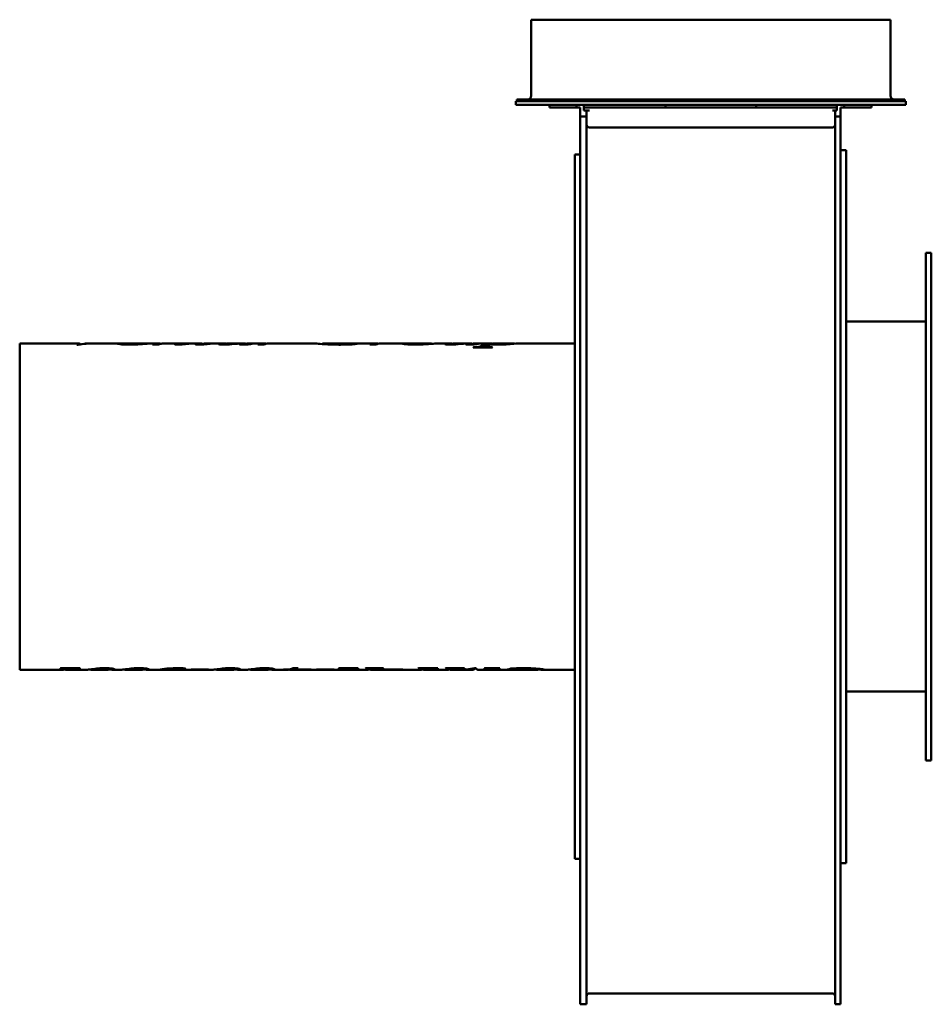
# Model space of a CAD drawing. Header units: millimetres. Extents: x 379 to 881, y 174 to 717.
import ezdxf

# ---------------------------------------------------------------- set-up
doc = ezdxf.new("R2010")
doc.units = ezdxf.units.MM
doc.header["$LTSCALE"] = 3
doc.layers.add('Widoczne (ISO)', color=7, linetype='Continuous', lineweight=50)

msp = doc.modelspace()

# ---------------------------------------------------------------- linework, layer by layer
at = {"layer": 'Widoczne (ISO)'}
for p, q in [((660.75, 716.96), (858.75, 716.96)), ((660.75, 674.96), (660.75, 716.96)), ((858.75, 674.96), (858.75, 716.96)), ((652.25, 671.96), (867.25, 671.96)), ((652.25, 669.96), (652.25, 671.96)), ((652.25, 669.96), (867.25, 669.96)), ((866.75, 672.96), (652.75, 672.96)), ((652.75, 672.96), (652.75, 671.96)), ((670.75, 668.46), (670.75, 669.96)), ((685.75, 668.46), (670.75, 668.46)), ((685.75, 669.96), (685.75, 668.46)), ((687.75, 668.46), (685.75, 668.46)), ((687.75, 668.46), (687.75, 663.54)), ((689.75, 669.96), (689.75, 666.96)), ((734.75, 668.46), (689.75, 668.46)), ((734.75, 669.96), (734.75, 668.46)), ((784.75, 668.46), (734.75, 668.46)), ((784.75, 669.96), (784.75, 668.46)), ((829.25, 668.46), (784.75, 668.46)), ((829.25, 669.96), (829.25, 666.96)), ((831.25, 668.46), (831.25, 663.54)), ((833.25, 668.46), (831.25, 668.46)), ((833.25, 668.46), (833.25, 669.96)), ((848.25, 668.46), (833.25, 668.46)), ((848.25, 669.96), (848.25, 668.46)), ((866.75, 672.96), (866.75, 671.96)), ((867.25, 669.96), (867.25, 671.96)), ((691.25, 663.54), (687.75, 663.54)), ((687.75, 641.68), (687.75, 663.54)), ((689.75, 666.96), (691.25, 666.96)), ((691.25, 666.96), (691.25, 663.54)), ((692.75, 666.96), (691.25, 666.96)), ((691.25, 641.68), (691.25, 663.54)), ((828.25, 666.96), (826.75, 666.96)), ((829.25, 666.96), (828.25, 666.96)), ((828.25, 666.96), (828.25, 663.54)), ((828.25, 641.68), (828.25, 663.54)), ((831.25, 663.54), (828.25, 663.54)), ((831.25, 641.68), (831.25, 663.54)), ((692.75, 657.54), (826.75, 657.54)), ((684.75, 642.65), (684.75, 642.59)), ((684.75, 642.65), (687.75, 642.65)), ((684.75, 630.55), (684.75, 642.59)), ((687.75, 563.86), (687.75, 641.68)), ((691.25, 563.86), (691.25, 641.68)), ((828.25, 563.86), (828.25, 641.68)), ((831.25, 644.96), (834.25, 644.96)), ((831.25, 563.86), (831.25, 641.68)), ((834.25, 644.96), (834.25, 251.96)), ((684.75, 630.55), (684.75, 630.24)), ((684.75, 629.75), (684.75, 630.24)), ((684.75, 629.75), (684.75, 629.2)), ((684.75, 586.3), (684.75, 629.2)), ((878.25, 308.46), (878.25, 588.46)), ((881.25, 588.46), (878.25, 588.46)), ((881.25, 308.46), (881.25, 588.46)), ((684.75, 586.3), (684.75, 585.15)), ((684.75, 525.23), (684.75, 585.15)), ((687.75, 450.26), (687.75, 563.86)), ((691.25, 450.26), (691.25, 563.86)), ((828.25, 450.26), (828.25, 563.86)), ((831.25, 450.26), (831.25, 563.86)), ((834.25, 550.46), (878.25, 550.46)), ((378.75, 538.46), (378.75, 358.46)), ((378.75, 538.46), (411.33, 538.46)), ((411.03, 537.76), (410.22, 537.76)), ((414.8, 538.25), (414.8, 538.38)), ((415.17, 538.46), (417.49, 538.46)), ((419.25, 538.46), (433.34, 538.46)), ((436.05, 537.85), (436.05, 538.37)), ((436.32, 538.43), (436.32, 538.45)), ((436.63, 538.46), (441.27, 538.46)), ((445.04, 538.46), (455.01, 538.46)), ((448.5, 538.24), (448.5, 538.31)), ((455.29, 537.84), (451.98, 537.84)), ((458.18, 538.41), (458.18, 538.45)), ((458.31, 538.46), (458.51, 538.46)), ((459.99, 538.46), (467, 538.46)), ((467.91, 537.86), (467.91, 538.1)), ((468.97, 537.95), (468.97, 538.06)), ((470.46, 538.46), (477.97, 538.46)), ((471.22, 538.18), (471.22, 538.28)), ((479.07, 537.81), (479.07, 538.07)), ((480.9, 537.94), (480.9, 538.07)), ((481.48, 538.46), (490.77, 538.46)), ((483.01, 538.17), (483.01, 538.28)), ((491.93, 537.8), (491.93, 538.13)), ((494.31, 538.46), (501.49, 538.46)), ((502.3, 537.79), (502.3, 538.46)), ((503.31, 537.85), (503.31, 538.09)), ((505.54, 538.46), (513.01, 538.46)), ((506.1, 538.15), (506.1, 538.27)), ((513.38, 537.84), (510, 537.84)), ((515.78, 538.4), (515.78, 538.45)), ((516.14, 538.46), (516.53, 538.46)), ((517.62, 538.46), (541.23, 538.46)), ((545.63, 538.05), (545.63, 538.45)), ((545.66, 538.46), (562.1, 538.46)), ((559.73, 537.85), (559.73, 538.06)), ((562.37, 537.96), (562.37, 538.44)), ((562.37, 538.34), (564.73, 538.34)), ((566.07, 538.46), (574.7, 538.46)), ((575.07, 537.84), (571.69, 537.84)), ((577.47, 538.4), (577.47, 538.45)), ((577.83, 538.46), (578.22, 538.46)), ((579.31, 538.46), (590.46, 538.46)), ((593.36, 537.86), (593.36, 538.29)), ((594.34, 538.46), (605.21, 538.46)), ((605.73, 538.21), (605.73, 538.36)), ((609.09, 538.46), (615.45, 538.46)), ((616.62, 537.8), (616.62, 538.13)), ((618.99, 538.46), (626.18, 538.46)), ((626.98, 537.79), (626.98, 538.46)), ((627.99, 537.85), (627.99, 538.09)), ((630.22, 538.46), (637.65, 538.46)), ((630.78, 538.15), (630.78, 538.27)), ((638.65, 537.88), (638.65, 538.09)), ((641.07, 538.46), (650.97, 538.46)), ((651.54, 538.28), (651.54, 538.37)), ((654.54, 538.46), (684.75, 538.46)), ((639.16, 536.2), (628.75, 536.2)), ((628.97, 536.2), (628.97, 536.38)), ((636, 536.2), (636, 536.7)), ((684.75, 525.23), (684.75, 524.24)), ((684.75, 523.06), (684.75, 524.24)), ((684.75, 523.06), (684.75, 521.98)), ((684.75, 449.27), (684.75, 521.98)), ((684.75, 449.27), (684.75, 447.64)), ((684.75, 374.93), (684.75, 447.64)), ((687.75, 321.21), (687.75, 450.26)), ((691.25, 321.21), (691.25, 450.26)), ((828.25, 321.21), (828.25, 450.26)), ((831.25, 321.21), (831.25, 450.26)), ((684.75, 374.93), (684.75, 373.85)), ((684.75, 372.67), (684.75, 373.85)), ((684.75, 372.67), (684.75, 371.69)), ((684.75, 311.76), (684.75, 371.69)), ((378.75, 358.46), (401.75, 358.46)), ((401.89, 359.23), (401.05, 359.23)), ((401.26, 359.32), (412.02, 359.32)), ((404.56, 359.32), (404.56, 359.05)), ((404.99, 358.46), (415.41, 358.46)), ((409.12, 359.32), (409.12, 359.17)), ((411.82, 359.23), (411.33, 359.23)), ((411.82, 359.32), (411.82, 359.23)), ((418.8, 358.46), (427.37, 358.46)), ((423.76, 359.34), (423.76, 359.19)), ((428.54, 359.26), (428.54, 358.85)), ((430.8, 358.46), (434.3, 358.46)), ((437.7, 358.46), (446.26, 358.46)), ((442.66, 359.34), (442.66, 359.19)), ((447.44, 359.26), (447.44, 358.85)), ((449.69, 358.46), (456.85, 358.46)), ((459.1, 359.05), (459.1, 358.61)), ((461.79, 358.46), (484.67, 358.46)), ((467.49, 359.36), (467.49, 358.95)), ((482.16, 358.51), (472.6, 358.51)), ((473.36, 358.63), (482.91, 358.63)), ((482.16, 358.63), (482.16, 358.51)), ((488.06, 358.46), (496.63, 358.46)), ((493.02, 359.34), (493.02, 359.19)), ((497.8, 359.26), (497.8, 358.85)), ((500.06, 358.46), (503.56, 358.46)), ((506.96, 358.46), (515.52, 358.46)), ((511.92, 359.34), (511.92, 359.19)), ((516.7, 359.26), (516.7, 358.85)), ((518.95, 358.46), (525.83, 358.46)), ((526.97, 358.54), (523.99, 358.54)), ((524.66, 358.67), (527.62, 358.67)), ((526.97, 358.67), (526.97, 358.54)), ((528.53, 358.46), (533.43, 358.46)), ((529.56, 359.38), (532.28, 359.38)), ((529.67, 359.38), (529.67, 358.54)), ((537.06, 358.54), (529.67, 358.54)), ((530.34, 359.38), (530.34, 358.67)), ((530.34, 358.67), (539.41, 358.67)), ((535.25, 358.46), (565.21, 358.46)), ((537.06, 358.67), (537.06, 358.54)), ((538.63, 358.67), (538.63, 358.53)), ((551.42, 358.51), (541.86, 358.51)), ((542.62, 358.63), (552.17, 358.63)), ((551.42, 358.63), (551.42, 358.51)), ((554.69, 359.32), (565.35, 359.32)), ((562.88, 359.32), (562.88, 359.03)), ((565.19, 359.32), (565.19, 359.23)), ((566.31, 358.54), (566.31, 358.47)), ((568.78, 358.46), (569.43, 358.46)), ((569.6, 359.32), (579.36, 359.32)), ((572.35, 359.32), (572.35, 359.06)), ((572.75, 358.46), (599.03, 358.46)), ((576.11, 359.32), (576.11, 359.09)), ((577.2, 359.32), (577.2, 359.2)), ((579.14, 359.32), (579.14, 359.23)), ((589.18, 358.51), (579.63, 358.51)), ((580.38, 358.63), (589.94, 358.63)), ((589.18, 358.63), (589.18, 358.51)), ((599.17, 359.23), (598.33, 359.23)), ((598.54, 359.32), (609.3, 359.32)), ((601.85, 359.32), (601.85, 359.05)), ((602.28, 358.46), (613.67, 358.46)), ((606.4, 359.32), (606.4, 359.17)), ((609.1, 359.23), (608.61, 359.23)), ((609.1, 359.32), (609.1, 359.23)), ((613.84, 359.23), (613.41, 359.23)), ((613.57, 359.32), (623.97, 359.32)), ((616.55, 359.32), (616.55, 359.06)), ((616.95, 358.46), (620.39, 358.46)), ((621.15, 359.32), (621.15, 359.18)), ((622, 358.46), (628.57, 358.46)), ((623.78, 359.23), (623.27, 359.23)), ((623.78, 359.32), (623.78, 359.23)), ((627.64, 359.01), (627.64, 358.79)), ((629.46, 359.32), (630.22, 359.32)), ((631.74, 358.46), (634.93, 358.46)), ((635, 359.32), (643.33, 359.32)), ((636.34, 358.46), (643.31, 358.46)), ((637.69, 359.32), (637.69, 359.04)), ((638.78, 359.32), (638.78, 358.85)), ((640, 359.32), (640, 359.13)), ((643.15, 359.23), (642.64, 359.23)), ((643.15, 359.32), (643.15, 359.23)), ((653.67, 358.46), (643.32, 358.46)), ((650.38, 359.21), (650.38, 358.48)), ((652.58, 359.31), (652.58, 359.1)), ((653.36, 358.46), (653.87, 358.46)), ((653.67, 358.46), (653.67, 358.46)), ((653.68, 358.46), (664.07, 358.46)), ((664.33, 359.11), (664.33, 358.51)), ((667.78, 358.46), (684.75, 358.46)), ((834.25, 346.46), (878.25, 346.46)), ((687.75, 221.06), (687.75, 321.21)), ((691.25, 221.06), (691.25, 321.21)), ((828.25, 221.06), (828.25, 321.21)), ((831.25, 221.06), (831.25, 321.21)), ((684.75, 311.76), (684.75, 310.61)), ((684.75, 267.71), (684.75, 310.61)), ((881.25, 308.46), (878.25, 308.46)), ((684.75, 267.71), (684.75, 267.16)), ((684.75, 266.67), (684.75, 267.16)), ((684.75, 266.67), (684.75, 266.36)), ((684.75, 254.33), (684.75, 266.36)), ((684.75, 254.33), (684.75, 254.26)), ((684.75, 254.26), (687.75, 254.26)), ((831.25, 251.96), (834.25, 251.96)), ((687.75, 174.94), (687.75, 221.06)), ((691.25, 174.94), (691.25, 221.06)), ((828.25, 174.94), (828.25, 221.06)), ((831.25, 174.94), (831.25, 221.06)), ((692.75, 180.04), (826.75, 180.04)), ((687.75, 174.04), (687.75, 174.94)), ((691.25, 174.04), (687.75, 174.04)), ((691.25, 174.04), (691.25, 174.94)), ((828.25, 174.04), (828.25, 174.94)), ((831.25, 174.04), (828.25, 174.04)), ((831.25, 174.04), (831.25, 174.94))]:
    msp.add_line(p, q, dxfattribs=at)
for centre, radius, start, end in [((658.75, 674.96), 2, 270, 0), ((860.75, 674.96), 2, 180, 270), ((692.75, 659.04), 1.5, 180, 270), ((826.75, 659.04), 1.5, 270, 0), ((692.75, 178.54), 1.5, 90, 180), ((826.75, 178.54), 1.5, 0, 90)]:
    msp.add_arc(centre, radius, start, end, dxfattribs=at)
for points in [[(410.22, 537.76), (410.9, 538.62), (411.59, 538.68), (412.27, 537.95)], [(419.25, 538.46), (416.51, 538.46), (413.77, 538.22), (411.03, 537.76)], [(414.8, 538.38), (415.99, 538.45), (417.18, 538.47), (418.37, 538.45)], [(415.17, 538.46), (415.05, 538.46), (414.92, 538.43), (414.8, 538.38)], [(436.17, 538.43), (436.09, 538.41), (436.05, 538.39), (436.05, 538.37)], [(443.26, 538.45), (441.57, 538.45), (439.21, 538.44), (436.17, 538.43)], [(436.63, 538.46), (436.52, 538.46), (436.42, 538.45), (436.32, 538.45)], [(436.32, 538.45), (438.56, 538.45), (440.38, 538.46), (441.79, 538.46)], [(448.94, 538.27), (445.45, 538.04), (442.11, 537.78), (438.94, 537.78)], [(441.79, 538.46), (442.22, 538.46), (442.63, 538.45), (443.02, 538.45)], [(445.04, 538.46), (444.48, 538.46), (443.89, 538.45), (443.26, 538.45)], [(448.5, 538.31), (448.65, 538.29), (448.8, 538.28), (448.94, 538.27)], [(451.98, 537.84), (453.31, 538.38), (454.65, 538.57), (455.98, 538.39)], [(456.37, 538.2), (456.01, 538.1), (455.65, 537.99), (455.29, 537.84)], [(455.98, 538.39), (456.35, 538.34), (456.58, 538.29), (456.66, 538.25)], [(458.26, 538.41), (457.51, 538.38), (456.88, 538.31), (456.37, 538.2)], [(458.31, 538.46), (458.27, 538.46), (458.23, 538.46), (458.18, 538.45)], [(458.18, 538.45), (458.57, 538.46), (458.94, 538.46), (459.29, 538.45)], [(459.99, 538.46), (459.42, 538.46), (458.85, 538.44), (458.26, 538.41)], [(464.31, 537.99), (464.31, 538.06), (464.6, 538.18), (465.17, 538.28)], [(465.17, 538.28), (466.15, 538.47), (467.13, 538.5), (468.11, 538.39)], [(468.21, 537.88), (467.39, 537.82), (466.66, 537.78), (466.03, 537.78)], [(468.43, 538.25), (468.09, 538.18), (467.91, 538.12), (467.91, 538.1)], [(468.11, 538.39), (468.4, 538.36), (468.58, 538.32), (468.64, 538.29)], [(471.91, 538.25), (470.6, 538.12), (469.37, 537.97), (468.21, 537.88)], [(468.4, 538.03), (468.55, 538.03), (468.74, 538.04), (468.97, 538.06)], [(470.46, 538.46), (469.78, 538.46), (469.1, 538.39), (468.43, 538.25)], [(468.97, 538.06), (469.65, 538.11), (470.41, 538.2), (471.22, 538.28)], [(471.22, 538.28), (471.45, 538.27), (471.68, 538.26), (471.91, 538.25)], [(475.63, 538.02), (475.63, 538.1), (475.89, 538.21), (476.39, 538.31)], [(476.39, 538.31), (477.5, 538.52), (478.6, 538.51), (479.7, 538.27)], [(480.1, 537.88), (479.33, 537.82), (478.54, 537.78), (477.74, 537.78)], [(479.8, 538.29), (479.31, 538.2), (479.07, 538.11), (479.07, 538.07)], [(479.61, 538), (479.93, 538), (480.37, 538.03), (480.9, 538.07)], [(481.48, 538.46), (480.92, 538.46), (480.36, 538.4), (479.8, 538.29)], [(483.75, 538.25), (482.47, 538.11), (481.26, 537.96), (480.1, 537.88)], [(480.9, 538.07), (481.21, 538.1), (481.92, 538.19), (483.01, 538.28)], [(483.01, 538.28), (483.26, 538.27), (483.5, 538.26), (483.75, 538.25)], [(488.43, 538.05), (488.43, 538.16), (488.82, 538.3), (489.61, 538.39)], [(489.61, 538.39), (490.37, 538.48), (491.14, 538.48), (491.91, 538.39)], [(491.91, 538.39), (492.17, 538.36), (492.36, 538.33), (492.5, 538.3)], [(492.94, 538.37), (492.27, 538.28), (491.93, 538.18), (491.93, 538.13)], [(494.31, 538.46), (493.85, 538.46), (493.4, 538.43), (492.94, 538.37)], [(499.92, 537.98), (499.92, 538.03), (500.02, 538.09), (500.22, 538.16)], [(500.22, 538.16), (500.46, 538.24), (501.16, 538.44), (502.3, 538.46)], [(503.62, 537.87), (502.92, 537.81), (502.24, 537.78), (501.57, 537.78)], [(502.3, 538.44), (502.81, 538.43), (503.33, 538.39), (503.87, 538.29)], [(504.21, 538.35), (503.61, 538.25), (503.31, 538.13), (503.31, 538.09)], [(506.76, 538.23), (505.75, 538.1), (504.7, 537.96), (503.62, 537.87)], [(505.54, 538.46), (505.09, 538.46), (504.65, 538.42), (504.21, 538.35)], [(506.1, 538.27), (506.32, 538.26), (506.54, 538.24), (506.76, 538.23)], [(510, 537.84), (511.31, 538.38), (512.63, 538.56), (513.94, 538.4)], [(514.09, 538.13), (513.85, 538.05), (513.62, 537.95), (513.38, 537.84)], [(513.94, 538.4), (514.31, 538.35), (514.53, 538.29), (514.62, 538.25)], [(515.14, 538.33), (514.52, 538.25), (514.17, 538.16), (514.09, 538.13)], [(516.74, 538.45), (516.12, 538.43), (515.59, 538.4), (515.14, 538.33)], [(516.14, 538.46), (516.02, 538.46), (515.9, 538.45), (515.78, 538.45)], [(515.78, 538.45), (516.22, 538.46), (516.65, 538.46), (517.07, 538.45)], [(517.62, 538.46), (517.33, 538.46), (517.04, 538.45), (516.74, 538.45)], [(559.73, 538.06), (560.46, 538.3), (561.18, 538.43), (561.91, 538.45)], [(561.91, 538.45), (562.22, 538.46), (562.37, 538.45), (562.37, 538.44)], [(565.63, 538.44), (564.9, 538.4), (564.16, 538.26), (563.43, 538)], [(566.07, 538.46), (565.94, 538.46), (565.79, 538.45), (565.63, 538.44)], [(571.69, 537.84), (573, 538.38), (574.32, 538.56), (575.63, 538.4)], [(575.78, 538.13), (575.54, 538.05), (575.31, 537.95), (575.07, 537.84)], [(575.63, 538.4), (576, 538.35), (576.23, 538.29), (576.31, 538.25)], [(576.84, 538.33), (576.21, 538.25), (575.86, 538.16), (575.78, 538.13)], [(578.43, 538.45), (577.81, 538.43), (577.28, 538.4), (576.84, 538.33)], [(577.83, 538.46), (577.71, 538.46), (577.59, 538.45), (577.47, 538.45)], [(577.47, 538.45), (577.91, 538.46), (578.34, 538.46), (578.76, 538.45)], [(579.31, 538.46), (579.02, 538.46), (578.73, 538.45), (578.43, 538.45)], [(594.34, 538.46), (593.68, 538.46), (593.36, 538.4), (593.36, 538.29)], [(613.11, 538.05), (613.11, 538.16), (613.5, 538.3), (614.29, 538.39)], [(614.29, 538.39), (615.05, 538.48), (615.82, 538.48), (616.59, 538.39)], [(616.59, 538.39), (616.85, 538.36), (617.05, 538.33), (617.18, 538.3)], [(617.62, 538.37), (616.95, 538.28), (616.62, 538.18), (616.62, 538.13)], [(618.99, 538.46), (618.53, 538.46), (618.08, 538.43), (617.62, 538.37)], [(624.61, 537.98), (624.61, 538.03), (624.7, 538.09), (624.9, 538.16)], [(624.9, 538.16), (625.14, 538.24), (625.84, 538.44), (626.98, 538.46)], [(628.31, 537.87), (627.6, 537.81), (626.92, 537.78), (626.25, 537.78)], [(626.98, 538.44), (627.49, 538.43), (628.01, 538.39), (628.55, 538.29)], [(628.89, 538.35), (628.29, 538.25), (627.99, 538.13), (627.99, 538.09)], [(631.44, 538.23), (630.43, 538.1), (629.38, 537.96), (628.31, 537.87)], [(630.22, 538.46), (629.78, 538.46), (629.34, 538.42), (628.89, 538.35)], [(630.78, 538.27), (631, 538.26), (631.22, 538.24), (631.44, 538.23)], [(633.26, 537.17), (635.12, 538.26), (636.98, 538.66), (638.85, 538.36)], [(638.13, 537.91), (637.59, 537.7), (637.04, 537.43), (636.49, 537.1)], [(640.54, 538.44), (639.91, 538.4), (639.28, 538.29), (638.65, 538.09)], [(638.65, 538.09), (639.56, 537.99), (640.81, 537.92), (642.37, 537.92)], [(638.85, 538.36), (639.06, 538.32), (639.21, 538.29), (639.29, 538.26)], [(641.07, 538.46), (640.87, 538.46), (640.69, 538.45), (640.54, 538.44)], [(628.75, 536.2), (628.82, 536.26), (628.89, 536.32), (628.97, 536.38)], [(633.29, 536.2), (634.56, 536.93), (635.82, 537.34), (637.09, 537.44)], [(636.49, 537.1), (636.17, 536.91), (636, 536.76), (636, 536.7)], [(639.38, 536.38), (639.31, 536.32), (639.24, 536.26), (639.16, 536.2)], [(401.05, 359.23), (401.12, 359.26), (401.19, 359.29), (401.26, 359.32)], [(401.75, 358.46), (402.37, 358.46), (403, 358.54), (403.63, 358.7)], [(406.93, 358.71), (405.74, 358.4), (404.55, 358.37), (403.35, 358.64)], [(403.63, 358.7), (404.25, 358.85), (404.56, 359), (404.56, 359.05)], [(411.33, 359.23), (410.37, 359.23), (409.64, 359.21), (409.12, 359.17)], [(412.02, 359.32), (411.95, 359.29), (411.88, 359.26), (411.82, 359.23)], [(420.13, 358.58), (418.73, 358.35), (417.92, 358.47), (417.71, 358.69)], [(419.47, 358.93), (420.63, 359.08), (421.84, 359.22), (423.11, 359.31)], [(423.76, 359.19), (422.35, 359.02), (421.14, 358.75), (420.13, 358.58)], [(423.11, 359.31), (423.85, 359.36), (424.7, 359.38), (425.66, 359.38)], [(425.68, 359.29), (424.93, 359.29), (424.29, 359.25), (423.76, 359.19)], [(427.37, 358.46), (428.15, 358.46), (428.54, 358.63), (428.54, 358.85)], [(429.69, 358.53), (429.31, 358.58), (428.9, 358.63), (428.46, 358.69)], [(431.3, 358.58), (431.3, 358.43), (430.76, 358.42), (429.69, 358.53)], [(439.02, 358.58), (437.62, 358.35), (436.82, 358.47), (436.61, 358.69)], [(438.37, 358.93), (439.53, 359.08), (440.74, 359.22), (442, 359.31)], [(442.66, 359.19), (441.24, 359.02), (440.03, 358.75), (439.02, 358.58)], [(442, 359.31), (442.74, 359.36), (443.59, 359.38), (444.56, 359.38)], [(444.58, 359.29), (443.83, 359.29), (443.19, 359.25), (442.66, 359.19)], [(446.26, 358.46), (447.05, 358.46), (447.44, 358.63), (447.44, 358.85)], [(448.58, 358.53), (448.2, 358.58), (447.79, 358.63), (447.36, 358.69)], [(450.19, 358.58), (450.19, 358.43), (449.66, 358.42), (448.58, 358.53)], [(465.78, 359.38), (467.32, 359.38), (468.49, 359.34), (469.29, 359.27)], [(468.45, 358.93), (468.14, 358.93), (467.82, 358.94), (467.49, 358.95)], [(469.29, 359.27), (469.82, 359.22), (470.09, 359.17), (470.09, 359.11)], [(472.6, 358.51), (472.85, 358.54), (473.1, 358.58), (473.36, 358.63)], [(482.91, 358.63), (482.66, 358.58), (482.41, 358.54), (482.16, 358.51)], [(489.39, 358.58), (487.99, 358.35), (487.19, 358.47), (486.97, 358.69)], [(488.74, 358.93), (489.89, 359.08), (491.1, 359.22), (492.37, 359.31)], [(493.02, 359.19), (491.61, 359.02), (490.4, 358.75), (489.39, 358.58)], [(492.37, 359.31), (493.11, 359.36), (493.96, 359.38), (494.92, 359.38)], [(494.94, 359.29), (494.2, 359.29), (493.56, 359.25), (493.02, 359.19)], [(496.63, 358.46), (497.41, 358.46), (497.8, 358.63), (497.8, 358.85)], [(498.95, 358.53), (498.57, 358.58), (498.16, 358.63), (497.72, 358.69)], [(500.56, 358.58), (500.56, 358.43), (500.02, 358.42), (498.95, 358.53)], [(508.28, 358.58), (506.88, 358.35), (506.08, 358.47), (505.87, 358.69)], [(507.63, 358.93), (508.79, 359.08), (510, 359.22), (511.26, 359.31)], [(511.92, 359.19), (510.5, 359.02), (509.29, 358.75), (508.28, 358.58)], [(511.26, 359.31), (512, 359.36), (512.85, 359.38), (513.82, 359.38)], [(513.84, 359.29), (513.09, 359.29), (512.45, 359.25), (511.92, 359.19)], [(515.52, 358.46), (516.31, 358.46), (516.7, 358.63), (516.7, 358.85)], [(517.84, 358.53), (517.46, 358.58), (517.05, 358.63), (516.62, 358.69)], [(519.45, 358.58), (519.45, 358.43), (518.92, 358.42), (517.84, 358.53)], [(523.99, 358.54), (524.21, 358.58), (524.44, 358.62), (524.66, 358.67)], [(525.83, 358.46), (526.21, 358.46), (526.59, 358.48), (526.97, 358.54)], [(529.67, 358.54), (528.77, 358.41), (527.87, 358.43), (526.97, 358.62)], [(527.62, 358.67), (528.27, 358.83), (528.92, 359.06), (529.56, 359.38)], [(532.28, 359.38), (531.63, 359.06), (530.99, 358.83), (530.34, 358.67)], [(533.43, 358.46), (534.64, 358.46), (535.85, 358.48), (537.06, 358.54)], [(538.63, 358.53), (537.2, 358.47), (535.77, 358.44), (534.33, 358.46)], [(539.41, 358.67), (539.15, 358.61), (538.89, 358.56), (538.63, 358.53)], [(541.86, 358.51), (542.11, 358.54), (542.36, 358.58), (542.62, 358.63)], [(552.17, 358.63), (551.92, 358.58), (551.67, 358.54), (551.42, 358.51)], [(554.48, 359.23), (554.55, 359.26), (554.62, 359.29), (554.69, 359.32)], [(566.31, 358.47), (564.24, 358.41), (562.17, 358.52), (560.1, 358.8)], [(562.88, 359.03), (562.88, 358.98), (562.94, 358.95), (563.06, 358.91)], [(563.06, 358.91), (563.16, 358.89), (563.51, 358.82), (564.12, 358.75)], [(564.12, 358.75), (565.68, 358.55), (567.23, 358.46), (568.78, 358.46)], [(565.35, 359.32), (565.29, 359.29), (565.24, 359.26), (565.19, 359.23)], [(567.03, 358.5), (566.79, 358.5), (566.55, 358.51), (566.31, 358.52)], [(569.29, 359.23), (569.39, 359.26), (569.5, 359.29), (569.6, 359.32)], [(569.43, 358.46), (570.21, 358.46), (570.99, 358.57), (571.76, 358.81)], [(574.93, 358.77), (573.65, 358.4), (572.38, 358.36), (571.11, 358.64)], [(571.76, 358.81), (572.16, 358.91), (572.35, 359.01), (572.35, 359.06)], [(576.11, 359.09), (575.79, 359.03), (575.39, 358.91), (574.93, 358.77)], [(577.2, 359.2), (576.71, 359.17), (576.34, 359.13), (576.11, 359.09)], [(579.14, 359.23), (578.17, 359.23), (577.52, 359.22), (577.2, 359.2)], [(579.36, 359.32), (579.29, 359.29), (579.21, 359.26), (579.14, 359.23)], [(579.63, 358.51), (579.88, 358.54), (580.13, 358.58), (580.38, 358.63)], [(589.94, 358.63), (589.69, 358.58), (589.44, 358.54), (589.18, 358.51)], [(598.33, 359.23), (598.4, 359.26), (598.47, 359.29), (598.54, 359.32)], [(599.03, 358.46), (599.66, 358.46), (600.28, 358.54), (600.91, 358.7)], [(604.22, 358.71), (603.02, 358.4), (601.83, 358.37), (600.64, 358.64)], [(600.91, 358.7), (601.53, 358.85), (601.85, 359), (601.85, 359.05)], [(608.61, 359.23), (607.66, 359.23), (606.92, 359.21), (606.4, 359.17)], [(609.3, 359.32), (609.24, 359.29), (609.17, 359.26), (609.1, 359.23)], [(613.41, 359.23), (613.46, 359.26), (613.52, 359.29), (613.57, 359.32)], [(613.67, 358.46), (614.49, 358.46), (615.32, 358.59), (616.15, 358.85)], [(616.06, 359.17), (615.59, 359.21), (614.85, 359.23), (613.84, 359.23)], [(618.86, 358.7), (617.68, 358.4), (616.5, 358.38), (615.32, 358.63)], [(616.55, 359.06), (616.55, 359.1), (616.39, 359.14), (616.06, 359.17)], [(616.15, 358.85), (616.42, 358.93), (616.55, 359), (616.55, 359.06)], [(620.39, 358.46), (623.41, 358.46), (626.44, 358.75), (629.46, 359.32)], [(623.27, 359.23), (622.35, 359.23), (621.64, 359.21), (621.15, 359.18)], [(627.64, 358.79), (625.49, 358.54), (623.34, 358.43), (621.19, 358.46)], [(623.97, 359.32), (623.91, 359.29), (623.85, 359.26), (623.78, 359.23)], [(630.08, 359.32), (629.26, 358.39), (628.45, 358.21), (627.64, 358.79)], [(630.22, 359.32), (630.72, 358.75), (631.23, 358.46), (631.74, 358.46)], [(634.79, 359.23), (634.86, 359.26), (634.93, 359.29), (635, 359.32)], [(634.93, 358.46), (635.66, 358.46), (636.39, 358.56), (637.12, 358.78)], [(638.78, 358.85), (637.73, 358.51), (636.68, 358.39), (635.63, 358.49)], [(637.12, 358.78), (637.5, 358.89), (637.69, 358.99), (637.69, 359.04)], [(640, 359.13), (639.61, 359.08), (639.2, 358.97), (638.78, 358.85)], [(642.64, 359.23), (641.42, 359.23), (640.55, 359.19), (640, 359.13)], [(643.33, 359.32), (643.27, 359.29), (643.21, 359.26), (643.15, 359.23)], [(643.31, 358.46), (643.36, 358.46), (643.42, 358.46), (643.47, 358.46)], [(646.66, 358.48), (646.86, 358.49), (647.2, 358.5), (647.66, 358.59)], [(647.66, 358.59), (648.27, 358.71), (648.89, 358.9), (649.5, 359.16)], [(650.77, 358.56), (650.51, 358.52), (650.38, 358.5), (650.38, 358.48)], [(650.38, 358.48), (650.38, 358.47), (650.53, 358.47), (650.85, 358.46)], [(652.58, 359.1), (651.98, 358.84), (651.37, 358.66), (650.77, 358.56)], [(650.85, 358.46), (651.36, 358.46), (652.2, 358.46), (653.36, 358.46)], [(653.87, 358.46), (653.8, 358.46), (653.73, 358.46), (653.67, 358.46)], [(664.07, 358.46), (664.24, 358.46), (664.33, 358.47), (664.33, 358.51)]]:
    msp.add_open_spline(points, degree=3, dxfattribs=at)
for points, knots in [([(432.42, 538.34), (432.42, 538.45), (433.1, 538.49), (434.46, 538.43), (434.94, 538.41), (435.48, 538.38), (436.05, 538.34)], [0, 0, 0, 0, 1, 1, 1, 1.358636, 1.358636, 1.358636, 1.358636]), ([(438.94, 537.78), (436.79, 537.78), (435.16, 537.87), (434.07, 538.01), (432.97, 538.14), (432.42, 538.26), (432.42, 538.34)], [0, 0, 0, 0, 1, 1, 1, 2, 2, 2, 2]), ([(436.05, 538.37), (436.05, 538.31), (436.53, 538.23), (437.47, 538.16), (438.42, 538.08), (439.57, 538.03), (440.93, 538.03)], [0, 0, 0, 0, 1, 1, 1, 2, 2, 2, 2]), ([(440.93, 538.03), (442.01, 538.03), (443.04, 538.06), (444.04, 538.1), (445.04, 538.13), (446.53, 538.22), (448.5, 538.31)], [0, 0, 0, 0, 1, 1, 1, 2, 2, 2, 2]), ([(466.03, 537.78), (465.5, 537.78), (465.09, 537.8), (464.78, 537.84), (464.47, 537.88), (464.31, 537.93), (464.31, 537.99)], [0, 0, 0, 0, 1, 1, 1, 2, 2, 2, 2]), ([(467.91, 538.1), (467.91, 538.08), (467.97, 538.06), (468.07, 538.05), (468.18, 538.04), (468.29, 538.03), (468.4, 538.03)], [0, 0, 0, 0, 1, 1, 1, 2, 2, 2, 2]), ([(477.74, 537.78), (477.12, 537.78), (476.62, 537.81), (476.22, 537.85), (475.83, 537.9), (475.63, 537.96), (475.63, 538.02)], [0, 0, 0, 0, 1, 1, 1, 2, 2, 2, 2]), ([(479.07, 538.07), (479.07, 538.05), (479.12, 538.03), (479.23, 538.02), (479.33, 538.01), (479.46, 538), (479.61, 538)], [0, 0, 0, 0, 1, 1, 1, 2, 2, 2, 2]), ([(490.93, 537.78), (490.23, 537.78), (489.63, 537.81), (489.15, 537.87), (488.67, 537.92), (488.43, 537.98), (488.43, 538.05)], [0, 0, 0, 0, 1, 1, 1, 2, 2, 2, 2]), ([(502.3, 538.46), (499.7, 538.44), (497.53, 538.18), (495.77, 538.03), (494.01, 537.89), (492.4, 537.78), (490.93, 537.78)], [0, 0, 0, 0, 1, 1, 1, 2, 2, 2, 2]), ([(491.93, 538.13), (491.93, 538.11), (492.03, 538.09), (492.22, 538.07), (492.4, 538.06), (492.66, 538.05), (492.99, 538.05)], [0, 0, 0, 0, 1, 1, 1, 2, 2, 2, 2]), ([(492.99, 538.05), (493.49, 538.05), (494.16, 538.07), (494.97, 538.12), (495.79, 538.16), (496.88, 538.25), (498.23, 538.34), (499.59, 538.43), (500.71, 538.46), (501.59, 538.46), (501.71, 538.46), (501.84, 538.45), (501.96, 538.45)], [0, 0, 0, 0, 1, 1, 1, 2, 2, 2, 3, 3, 3, 3.138168, 3.138168, 3.138168, 3.138168]), ([(501.57, 537.78), (501.08, 537.78), (500.68, 537.8), (500.38, 537.84), (500.08, 537.88), (499.92, 537.93), (499.92, 537.98)], [0, 0, 0, 0, 1, 1, 1, 2, 2, 2, 2]), ([(503.31, 538.09), (503.31, 538.07), (503.34, 538.05), (503.42, 538.04), (503.49, 538.03), (503.59, 538.02), (503.72, 538.02)], [0, 0, 0, 0, 1, 1, 1, 2, 2, 2, 2]), ([(503.72, 538.02), (503.92, 538.02), (504.13, 538.03), (504.36, 538.05), (504.59, 538.07), (505.17, 538.16), (506.1, 538.27)], [0, 0, 0, 0, 1, 1, 1, 2, 2, 2, 2]), ([(554.61, 537.76), (551.45, 537.76), (548.89, 537.84), (546.93, 537.96), (544.97, 538.09), (543.52, 538.23), (542.58, 538.33), (541.82, 538.42), (541.37, 538.46), (541.23, 538.46)], [0, 0, 0, 0, 1, 1, 1, 2, 2, 2, 2.807439, 2.807439, 2.807439, 2.807439]), ([(545.63, 538.45), (545.63, 538.48), (546.36, 538.37), (547.82, 538.23), (549.27, 538.08), (551.52, 537.96), (554.56, 537.96)], [0, 0, 0, 0, 1, 1, 1, 2, 2, 2, 2]), ([(554.56, 537.96), (555.31, 537.96), (556.02, 537.96), (556.69, 537.98), (557.36, 537.99), (558.37, 538.02), (559.73, 538.06)], [0, 0, 0, 0, 1, 1, 1, 2, 2, 2, 2]), ([(563.43, 538), (561.4, 537.92), (559.77, 537.85), (558.53, 537.81), (557.29, 537.78), (555.98, 537.76), (554.61, 537.76)], [0, 0, 0, 0, 1, 1, 1, 2, 2, 2, 2]), ([(589.73, 538.36), (589.73, 538.46), (590.35, 538.48), (591.6, 538.42), (592.12, 538.4), (592.71, 538.36), (593.37, 538.32)], [0, 0, 0, 0, 1, 1, 1, 1.413506, 1.413506, 1.413506, 1.413506]), ([(596.59, 537.78), (594.56, 537.78), (592.91, 537.87), (591.64, 538), (590.37, 538.13), (589.73, 538.27), (589.73, 538.36)], [0, 0, 0, 0, 1, 1, 1, 2, 2, 2, 2]), ([(593.36, 538.29), (593.36, 538.2), (593.71, 538.1), (594.42, 538.03), (595.13, 537.95), (596.03, 537.91), (597.11, 537.91)], [0, 0, 0, 0, 1, 1, 1, 2, 2, 2, 2]), ([(609.09, 538.46), (608.81, 538.46), (608.31, 538.43), (607.6, 538.37), (606.42, 538.27), (604.79, 538.12), (602.69, 537.99), (600.6, 537.87), (598.57, 537.78), (596.59, 537.78)], [0.393537, 0.393537, 0.393537, 0.393537, 1, 1, 1, 2, 2, 2, 3, 3, 3, 3]), ([(597.11, 537.91), (599.2, 537.91), (601.16, 538.12), (602.99, 538.3), (604.82, 538.48), (605.73, 538.51), (605.73, 538.36)], [0, 0, 0, 0, 1, 1, 1, 2, 2, 2, 2]), ([(615.61, 537.78), (614.91, 537.78), (614.32, 537.81), (613.83, 537.87), (613.35, 537.92), (613.11, 537.98), (613.11, 538.05)], [0, 0, 0, 0, 1, 1, 1, 2, 2, 2, 2]), ([(626.98, 538.46), (624.38, 538.44), (622.21, 538.18), (620.45, 538.03), (618.69, 537.89), (617.08, 537.78), (615.61, 537.78)], [0, 0, 0, 0, 1, 1, 1, 2, 2, 2, 2]), ([(616.62, 538.13), (616.62, 538.11), (616.71, 538.09), (616.9, 538.07), (617.08, 538.06), (617.34, 538.05), (617.67, 538.05)], [0, 0, 0, 0, 1, 1, 1, 2, 2, 2, 2]), ([(617.67, 538.05), (618.18, 538.05), (618.84, 538.07), (619.65, 538.12), (620.47, 538.16), (621.56, 538.25), (622.91, 538.34), (624.27, 538.43), (625.39, 538.46), (626.27, 538.46), (626.39, 538.46), (626.52, 538.45), (626.64, 538.45)], [0, 0, 0, 0, 1, 1, 1, 2, 2, 2, 3, 3, 3, 3.138168, 3.138168, 3.138168, 3.138168]), ([(626.25, 537.78), (625.76, 537.78), (625.36, 537.8), (625.06, 537.84), (624.76, 537.88), (624.61, 537.93), (624.61, 537.98)], [0, 0, 0, 0, 1, 1, 1, 2, 2, 2, 2]), ([(627.99, 538.09), (627.99, 538.07), (628.02, 538.05), (628.1, 538.04), (628.17, 538.03), (628.27, 538.02), (628.4, 538.02)], [0, 0, 0, 0, 1, 1, 1, 2, 2, 2, 2]), ([(628.4, 538.02), (628.6, 538.02), (628.81, 538.03), (629.04, 538.05), (629.27, 538.07), (629.85, 538.16), (630.78, 538.27)], [0, 0, 0, 0, 1, 1, 1, 2, 2, 2, 2]), ([(642.01, 537.78), (641.27, 537.78), (640.62, 537.79), (640.05, 537.81), (639.47, 537.83), (638.84, 537.86), (638.13, 537.91)], [0, 0, 0, 0, 1, 1, 1, 2, 2, 2, 2]), ([(654.54, 538.46), (653.91, 538.46), (652.8, 538.39), (651.21, 538.26), (648.57, 538.03), (645.5, 537.78), (642.01, 537.78)], [0.398361, 0.398361, 0.398361, 0.398361, 1, 1, 1, 2, 2, 2, 2]), ([(642.37, 537.92), (643.16, 537.92), (643.95, 537.95), (644.75, 537.99), (645.55, 538.03), (646.34, 538.1), (647.11, 538.16), (647.87, 538.23), (648.56, 538.3), (649.18, 538.35), (649.79, 538.4), (650.34, 538.45), (650.82, 538.45), (651.3, 538.46), (651.54, 538.43), (651.54, 538.37)], [0, 0, 0, 0, 1, 1, 1, 2, 2, 2, 3, 3, 3, 4, 4, 4, 5, 5, 5, 5]), ([(628.97, 536.38), (630.34, 536.39), (631.27, 536.44), (631.75, 536.53), (632.23, 536.61), (632.73, 536.85), (633.26, 537.17)], [0, 0, 0, 0, 1, 1, 1, 2, 2, 2, 2]), ([(636, 536.7), (636, 536.63), (636.09, 536.57), (636.26, 536.53), (636.43, 536.48), (636.71, 536.44), (637.09, 536.42), (637.48, 536.39), (638.24, 536.38), (639.38, 536.38)], [0, 0, 0, 0, 1, 1, 1, 2, 2, 2, 3, 3, 3, 3]), ([(404.56, 359.05), (404.56, 359.1), (404.37, 359.14), (403.97, 359.18), (403.58, 359.21), (402.88, 359.23), (401.89, 359.23)], [0, 0, 0, 0, 1, 1, 1, 2, 2, 2, 2]), ([(409.12, 359.17), (408.77, 359.15), (408.44, 359.1), (408.15, 359.04), (407.86, 358.98), (407.45, 358.84), (406.93, 358.71)], [0, 0, 0, 0, 1, 1, 1, 2, 2, 2, 2]), ([(415.41, 358.46), (415.59, 358.46), (415.82, 358.47), (416.09, 358.49), (416.89, 358.57), (418.02, 358.74), (419.47, 358.93)], [0.650933, 0.650933, 0.650933, 0.650933, 1, 1, 1, 2, 2, 2, 2]), ([(425.66, 359.38), (427.27, 359.38), (428.61, 359.28), (429.69, 359.12), (430.76, 358.96), (431.3, 358.73), (431.3, 358.58)], [0, 0, 0, 0, 1, 1, 1, 2, 2, 2, 2]), ([(428.54, 358.85), (428.54, 358.97), (428.26, 359.09), (427.71, 359.17), (427.15, 359.24), (426.47, 359.29), (425.68, 359.29)], [0, 0, 0, 0, 1, 1, 1, 2, 2, 2, 2]), ([(434.3, 358.46), (434.48, 358.46), (434.71, 358.47), (434.99, 358.49), (435.78, 358.57), (436.91, 358.74), (438.37, 358.93)], [0.650933, 0.650933, 0.650933, 0.650933, 1, 1, 1, 2, 2, 2, 2]), ([(444.56, 359.38), (446.16, 359.38), (447.5, 359.28), (448.58, 359.12), (449.66, 358.96), (450.19, 358.73), (450.19, 358.58)], [0, 0, 0, 0, 1, 1, 1, 2, 2, 2, 2]), ([(447.44, 358.85), (447.44, 358.97), (447.16, 359.09), (446.6, 359.17), (446.04, 359.24), (445.37, 359.29), (444.58, 359.29)], [0, 0, 0, 0, 1, 1, 1, 2, 2, 2, 2]), ([(455.93, 358.52), (455.93, 358.58), (456.38, 358.68), (457.26, 358.82), (458.15, 358.96), (459.36, 359.1), (460.91, 359.21), (462.45, 359.32), (464.08, 359.38), (465.78, 359.38)], [0, 0, 0, 0, 1, 1, 1, 2, 2, 2, 3, 3, 3, 3]), ([(459.7, 358.49), (458.47, 358.47), (457.55, 358.46), (456.91, 358.46), (456.26, 358.46), (455.93, 358.47), (455.93, 358.52)], [0.030772, 0.030772, 0.030772, 0.030772, 1, 1, 1, 2, 2, 2, 2]), ([(462.92, 359.15), (461.82, 359.15), (460.9, 359.07), (460.18, 358.94), (459.46, 358.8), (459.1, 358.69), (459.1, 358.61)], [0, 0, 0, 0, 1, 1, 1, 2, 2, 2, 2]), ([(459.1, 358.61), (459.1, 358.54), (459.34, 358.5), (459.83, 358.48), (460.27, 358.46), (460.92, 358.46), (461.79, 358.46)], [0, 0, 0, 0, 1, 1, 1, 1.885043, 1.885043, 1.885043, 1.885043]), ([(467.49, 358.95), (467.3, 358.95), (466.82, 358.98), (466.05, 359.03), (465.28, 359.08), (464.69, 359.11), (464.26, 359.13), (463.83, 359.14), (463.38, 359.15), (462.92, 359.15)], [0, 0, 0, 0, 1, 1, 1, 2, 2, 2, 3, 3, 3, 3]), ([(470.09, 359.11), (470.09, 359.05), (469.93, 359.01), (469.62, 358.98), (469.3, 358.95), (468.92, 358.93), (468.45, 358.93)], [0, 0, 0, 0, 1, 1, 1, 2, 2, 2, 2]), ([(484.67, 358.46), (484.85, 358.46), (485.08, 358.47), (485.35, 358.49), (486.15, 358.57), (487.28, 358.74), (488.74, 358.93)], [0.650933, 0.650933, 0.650933, 0.650933, 1, 1, 1, 2, 2, 2, 2]), ([(494.92, 359.38), (496.53, 359.38), (497.87, 359.28), (498.95, 359.12), (500.02, 358.96), (500.56, 358.73), (500.56, 358.58)], [0, 0, 0, 0, 1, 1, 1, 2, 2, 2, 2]), ([(497.8, 358.85), (497.8, 358.97), (497.52, 359.09), (496.97, 359.17), (496.41, 359.24), (495.73, 359.29), (494.94, 359.29)], [0, 0, 0, 0, 1, 1, 1, 2, 2, 2, 2]), ([(503.56, 358.46), (503.74, 358.46), (503.97, 358.47), (504.25, 358.49), (505.04, 358.57), (506.17, 358.74), (507.63, 358.93)], [0.650933, 0.650933, 0.650933, 0.650933, 1, 1, 1, 2, 2, 2, 2]), ([(513.82, 359.38), (515.42, 359.38), (516.76, 359.28), (517.84, 359.12), (518.92, 358.96), (519.45, 358.73), (519.45, 358.58)], [0, 0, 0, 0, 1, 1, 1, 2, 2, 2, 2]), ([(516.7, 358.85), (516.7, 358.97), (516.42, 359.09), (515.86, 359.17), (515.3, 359.24), (514.63, 359.29), (513.84, 359.29)], [0, 0, 0, 0, 1, 1, 1, 2, 2, 2, 2]), ([(560.1, 358.8), (559, 358.95), (558.08, 359.08), (557.35, 359.14), (556.62, 359.2), (555.67, 359.23), (554.48, 359.23)], [0, 0, 0, 0, 1, 1, 1, 2, 2, 2, 2]), ([(565.19, 359.23), (564.34, 359.22), (563.75, 359.19), (563.4, 359.16), (563.05, 359.12), (562.88, 359.07), (562.88, 359.03)], [0, 0, 0, 0, 1, 1, 1, 2, 2, 2, 2]), ([(572.35, 359.06), (572.35, 359.1), (572.18, 359.14), (571.84, 359.17), (571.5, 359.2), (570.65, 359.22), (569.29, 359.23)], [0, 0, 0, 0, 1, 1, 1, 2, 2, 2, 2]), ([(601.85, 359.05), (601.85, 359.1), (601.65, 359.14), (601.26, 359.18), (600.86, 359.21), (600.17, 359.23), (599.17, 359.23)], [0, 0, 0, 0, 1, 1, 1, 2, 2, 2, 2]), ([(606.4, 359.17), (606.05, 359.15), (605.73, 359.1), (605.43, 359.04), (605.14, 358.98), (604.73, 358.84), (604.22, 358.71)], [0, 0, 0, 0, 1, 1, 1, 2, 2, 2, 2]), ([(621.15, 359.18), (620.77, 359.16), (620.42, 359.11), (620.12, 359.05), (619.81, 358.98), (619.39, 358.84), (618.86, 358.7)], [0, 0, 0, 0, 1, 1, 1, 2, 2, 2, 2]), ([(637.69, 359.04), (637.69, 359.1), (637.53, 359.14), (637.2, 359.17), (636.88, 359.2), (636.07, 359.22), (634.79, 359.23)], [0, 0, 0, 0, 1, 1, 1, 2, 2, 2, 2]), ([(643.47, 358.46), (644.43, 358.46), (645.12, 358.46), (645.55, 358.46), (645.98, 358.46), (646.35, 358.47), (646.66, 358.48)], [0, 0, 0, 0, 1, 1, 1, 2, 2, 2, 2]), ([(649.5, 359.16), (651.19, 359.25), (652.55, 359.32), (653.58, 359.35), (654.62, 359.39), (655.71, 359.4), (656.85, 359.4)], [0, 0, 0, 0, 1, 1, 1, 2, 2, 2, 2]), ([(656.89, 359.21), (656.27, 359.21), (655.67, 359.2), (655.12, 359.19), (654.56, 359.17), (653.71, 359.14), (652.58, 359.1)], [0, 0, 0, 0, 1, 1, 1, 2, 2, 2, 2]), ([(656.85, 359.4), (659.48, 359.4), (661.61, 359.33), (663.25, 359.2), (664.88, 359.07), (666.09, 358.92), (666.87, 358.78), (667.65, 358.64), (668.04, 358.55), (668.04, 358.5)], [0, 0, 0, 0, 1, 1, 1, 2, 2, 2, 3, 3, 3, 3]), ([(664.33, 358.51), (664.33, 358.59), (663.72, 358.74), (662.51, 358.92), (661.3, 359.09), (659.43, 359.21), (656.89, 359.21)], [0, 0, 0, 0, 1, 1, 1, 2, 2, 2, 2]), ([(668.04, 358.5), (668.04, 358.43), (667.59, 358.45), (666.69, 358.52), (666.02, 358.57), (665.24, 358.65), (664.33, 358.74)], [0, 0, 0, 0, 1, 1, 1, 1.733065, 1.733065, 1.733065, 1.733065])]:
    msp.add_open_spline(points, degree=3, knots=knots, dxfattribs=at)

doc.saveas('drawing.dxf')
